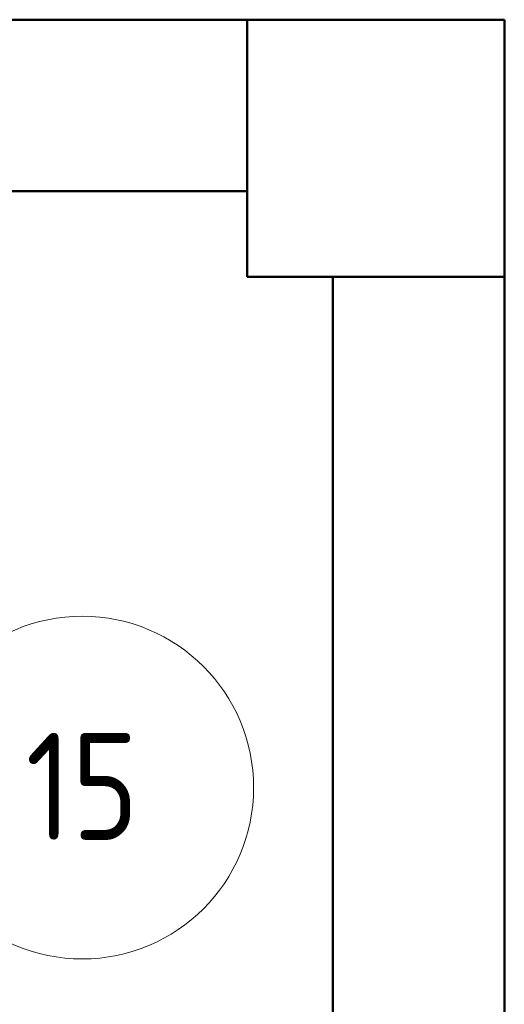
# Model space of a CAD drawing. Header units: millimetres. Extents: x 106 to 22495, y 2709 to 43185.
# Tile 75 of 76: x 18764 to 19330, y 41627 to 42776. Entities that reach past the tile are written whole.
import ezdxf

# ---------------------------------------------------------------- set-up
doc = ezdxf.new("R2010")
doc.units = ezdxf.units.MM
for name, color, linetype, lineweight in [('A-AREA-____-IDEN', 2, 'Continuous', 20), ('A-COLS-____-MCUT', 52, 'Continuous', 50), ('A-COLS-____-OTLN', 52, 'Continuous', 20), ('A-WALL-____-MCUT', 113, 'Continuous', 50), ('A-WALL-____-OTLN', 113, 'Continuous', 20)]:
    doc.layers.add(name, color=color, linetype=linetype, lineweight=lineweight)
doc.styles.add('GOST Common_1', font='GOST_Common.ttf', dxfattribs={"width": 0.9, "height": 125})

# ---------------------------------------------------------------- blocks, each defined once
blk = doc.blocks.new('Прямая форма - 83 new-612000-В_Этаж 03_Вентиляция')
at = {"layer": 'A-WALL-____-MCUT', "color": 9}
for p, q in [((9000, 0), (7550, 0)), ((9000, -200), (9000, 0)), ((7550, -200), (9000, -200))]:
    blk.add_line(p, q, dxfattribs=at)
blk = doc.blocks.new('Прямая форма - SW - 005-612001-В_Этаж 03_Вентиляция')
blk.add_blockref('Прямая форма - 83 new-612000-В_Этаж 03_Вентиляция', (0, 0))
blk = doc.blocks.new('Прямая форма - 83 new-612803-В_Этаж 03_Вентиляция')
at = {"layer": 'A-COLS-____-MCUT', "color": 9}
for p, q in [((30210.3, 42775.8), (29910.3, 42775.8)), ((29910.3, 42775.8), (29910.3, 42475.8)), ((30210.3, 42475.8), (30210.3, 42775.8)), ((29910.3, 42475.8), (30210.3, 42475.8))]:
    blk.add_line(p, q, dxfattribs=at)
blk = doc.blocks.new('Прямая форма - CRE - 002-612804-В_Этаж 03_Вентиляция')
blk.add_blockref('Прямая форма - 83 new-612803-В_Этаж 03_Вентиляция', (-30060.3, -42625.8))
blk = doc.blocks.new('Прямая форма - CRE - 002-612860-В_Этаж 03_Вентиляция')
blk.add_blockref('Прямая форма - 83 new-612803-В_Этаж 03_Вентиляция', (-30060.3, -42625.8))
blk = doc.blocks.new('Прямая форма - 83 new-613603-В_Этаж 03_Вентиляция')
at = {"layer": 'A-WALL-____-MCUT', "color": 9}
for p, q in [((2380, 0), (300, 0)), ((300, 0), (300, -200)), ((300, -200), (2380, -200))]:
    blk.add_line(p, q, dxfattribs=at)
blk = doc.blocks.new('Прямая форма - SW - 006-613604-В_Этаж 03_Вентиляция')
blk.add_blockref('Прямая форма - 83 new-613603-В_Этаж 03_Вентиляция', (0, 0))
blk = doc.blocks.new('83 new_ifc_RVT-1-В_Этаж 03_Вентиляция')
at = {"layer": 'A-COLS-____-OTLN', "color": 253, "lineweight": 20}
for name in ['Прямая форма - CRE - 002-612804-В_Этаж 03_Вентиляция', 'Прямая форма - CRE - 002-612860-В_Этаж 03_Вентиляция']:
    blk.add_blockref(name, (30060.3, 42625.8), dxfattribs=at)
at = {"layer": 'A-WALL-____-OTLN', "color": 253, "lineweight": 20}
blk.add_blockref('Прямая форма - SW - 005-612001-В_Этаж 03_Вентиляция', (20910.3, 42775.8), dxfattribs=at)
at = {"layer": 'A-WALL-____-OTLN', "color": 253, "lineweight": 20, "rotation": 270}
blk.add_blockref('Прямая форма - SW - 006-613604-В_Этаж 03_Вентиляция', (30210.3, 42775.8), dxfattribs=at)
blk = doc.blocks.new('ADSK_M_Помещения - Номер Имя-152985-В_Этаж 03_Вентиляция')
at = {"layer": 'A-AREA-____-IDEN'}
blk.add_circle((0, 0), 4, dxfattribs=at)

msp = doc.modelspace()

# ---------------------------------------------------------------- block references
at = {"lineweight": 9}
msp.add_blockref('83 new_ifc_RVT-1-В_Этаж 03_Вентиляция', (-10880.4, 0), dxfattribs=at)
at = {"layer": 'A-AREA-____-IDEN', "xscale": 49.99999999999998, "yscale": 49.99999999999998, "zscale": 49.99999999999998}
msp.add_blockref('ADSK_M_Помещения - Номер Имя-152985-В_Этаж 03_Вентиляция', (18837.3, 41879.5), dxfattribs=at)

# ---------------------------------------------------------------- texts
at = {"layer": 'A-AREA-____-IDEN', "lineweight": 9, "insert": (18771.3, 41943.4), "char_height": 125, "width": 165.949, "attachment_point": 1, "style": 'GOST Common_1'}
msp.add_mtext('15', dxfattribs=at)

doc.saveas('drawing.dxf')
